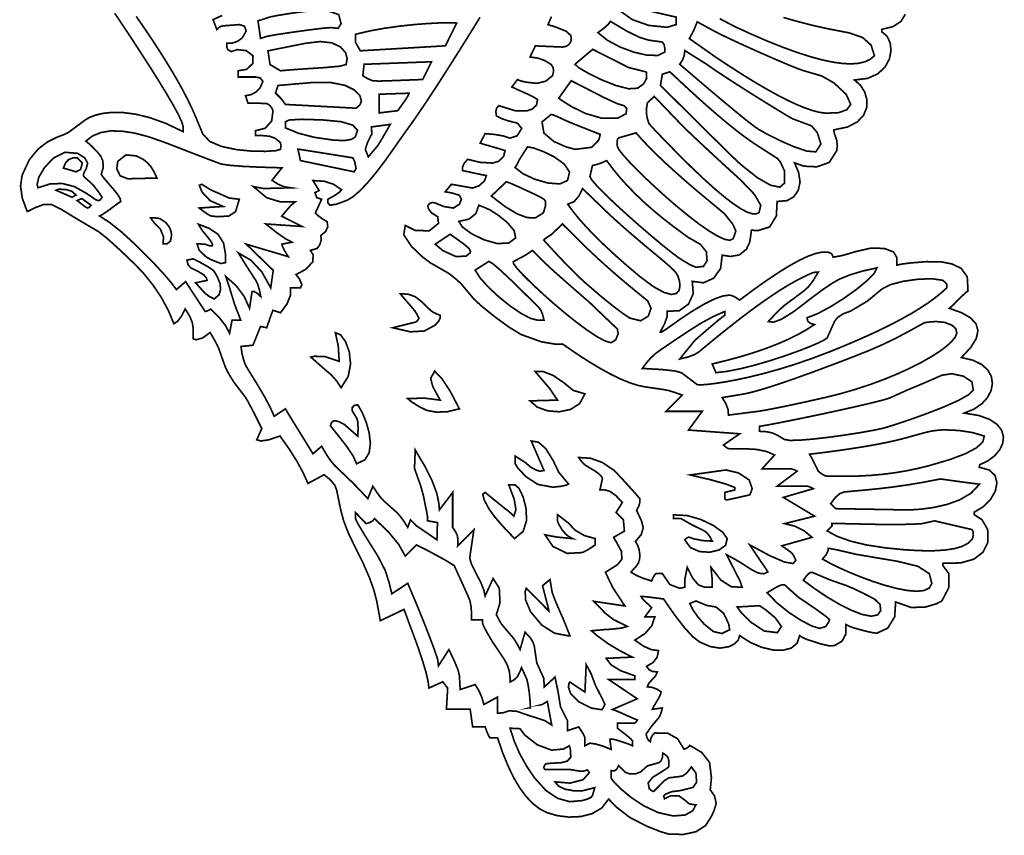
# Model space of a CAD drawing. Extents: x 20.14 to 24.92, y 13.53 to 20.28.
# Tile 1 of 2: x 20.14 to 24.08, y 13.53 to 16.8. Entities that reach past the tile are written whole.
import ezdxf

# ---------------------------------------------------------------- set-up
doc = ezdxf.new("R2010")
doc.units = 0
doc.header["$LTSCALE"] = 0.1
doc.layers.add('FOREGROUND', color=7, linetype='CONTINUOUS')

msp = doc.modelspace()

# ---------------------------------------------------------------- linework, layer by layer
at = {"layer": 'FOREGROUND', "linetype": 'CONTINUOUS', "const_width": 0.006737}
for points in [[(22.769, 16.808), (22.769, 16.778), (22.73363, 16.767185), (22.65937, 16.774815), (22.594, 16.798), (22.547, 16.831), (22.498999, 16.864), (22.518999, 16.893999), (22.540963, 16.889925), (22.558703, 16.885407), (22.572, 16.88), (22.622, 16.852), (22.674, 16.83)], [(21.104, 16.723), (21.094, 16.792999), (21.144453, 16.809217), (21.17541, 16.815172), (21.236903, 16.824904), (21.306057, 16.833988), (21.36, 16.837999), (21.41737, 16.818111), (21.426963, 16.781555), (21.415, 16.763), (21.385999, 16.766), (21.354659, 16.763543), (21.293964, 16.75599), (21.223534, 16.746207), (21.16299, 16.737061), (21.131952, 16.731419)], [(21.89, 16.784), (21.845, 16.693), (21.504, 16.673), (21.484, 16.708), (21.484, 16.739), (21.542664, 16.752823), (21.603681, 16.763806), (21.664592, 16.772222), (21.722935, 16.778341), (21.776249, 16.782436), (21.822074, 16.784777), (21.857948, 16.785638), (21.88141, 16.785288)], [(22.724, 16.668), (22.697273, 16.654541), (22.653185, 16.655333), (22.599375, 16.667625), (22.543481, 16.688666), (22.493143, 16.715708), (22.456, 16.746), (22.480296, 16.763666), (22.497037, 16.778666), (22.506, 16.791), (22.571629, 16.752), (22.62237, 16.727), (22.658, 16.715999), (22.714, 16.708), (22.721481, 16.69763), (22.724518, 16.679037)], [(22.854, 16.789), (22.921999, 16.752), (22.954195, 16.735572), (22.999562, 16.713953), (23.053273, 16.689263), (23.1105, 16.663625), (23.166414, 16.639158), (23.216187, 16.617984), (23.254992, 16.602224), (23.278, 16.594), (23.353, 16.572), (23.40174, 16.544222), (23.450926, 16.498444), (23.469, 16.458), (23.453296, 16.436704), (23.420037, 16.424963), (23.369, 16.423), (23.345494, 16.426124), (23.318608, 16.432768), (23.288331, 16.442934), (23.254656, 16.45662), (23.217572, 16.473826), (23.177072, 16.494553), (23.133145, 16.518801), (23.085784, 16.54657), (23.034979, 16.577859), (22.98072, 16.612669), (22.923, 16.650999), (22.822434, 16.721935), (22.838991, 16.752289)], [(21.425, 16.688), (21.44459, 16.665839), (21.451069, 16.642788), (21.447, 16.618), (21.42052, 16.611101), (21.36023, 16.60565), (21.287151, 16.600973), (21.222302, 16.596392), (21.184, 16.593), (21.141999, 16.618), (21.134, 16.673), (21.284, 16.703), (21.343, 16.71), (21.39, 16.705)], [(22.65, 16.588), (22.65137, 16.562703), (22.639629, 16.540963), (22.615, 16.523), (22.579046, 16.520805), (22.527703, 16.534111), (22.47075, 16.55675), (22.417963, 16.582555), (22.37912, 16.605361), (22.364, 16.619), (22.434999, 16.678854), (22.579, 16.606)], [(22.804, 16.674), (22.89, 16.62), (22.930336, 16.592051), (22.98075, 16.558781), (23.036601, 16.522933), (23.09325, 16.48725), (23.146055, 16.454472), (23.190375, 16.427343), (23.22157, 16.408605), (23.235, 16.401), (23.312, 16.372), (23.334851, 16.345259), (23.349481, 16.299407), (23.328999, 16.268), (23.292991, 16.27112), (23.240616, 16.28888), (23.183344, 16.31408), (23.132648, 16.33952), (23.1, 16.358), (23.084248, 16.368969), (23.061734, 16.386125), (23.032447, 16.409469), (22.996375, 16.439), (22.953506, 16.474719), (22.903828, 16.516625), (22.84733, 16.564719), (22.784, 16.619), (22.795407, 16.63637), (22.801926, 16.65463)], [(21.514, 16.573), (21.518999, 16.619), (21.789, 16.629), (21.754, 16.558), (21.624, 16.553), (21.57692, 16.551598), (21.551646, 16.553409), (21.533121, 16.561457)], [(22.744, 16.589), (22.803, 16.534), (22.850109, 16.490691), (22.894687, 16.450781), (22.936734, 16.414293), (22.97625, 16.38125), (23.013234, 16.351675), (23.047687, 16.325593), (23.079609, 16.303027), (23.109, 16.284), (23.175999, 16.241), (23.187421, 16.226601), (23.203731, 16.191092), (23.204, 16.143), (23.185227, 16.126558), (23.14773, 16.134246), (23.094867, 16.164561), (23.029999, 16.216), (23.010093, 16.234156), (22.97425, 16.269), (22.922281, 16.320343), (22.854, 16.388), (22.706538, 16.534292), (22.714, 16.579)], [(21.164, 16.504), (21.173999, 16.534), (21.306673, 16.545451), (21.385268, 16.545883), (21.442595, 16.534494), (21.480793, 16.515548), (21.502, 16.493308), (21.508356, 16.472038), (21.502, 16.456), (21.494259, 16.44863), (21.488741, 16.44437), (21.485, 16.443), (21.204, 16.458), (21.186999, 16.481)], [(22.535, 16.403), (22.469848, 16.40316), (22.406424, 16.4218), (22.351976, 16.44836), (22.313752, 16.47228), (22.299, 16.483), (22.349, 16.553), (22.401999, 16.526), (22.480963, 16.485296), (22.533703, 16.461037), (22.56, 16.453), (22.571482, 16.442451), (22.568741, 16.420791)], [(21.699, 16.503), (21.697629, 16.498296), (21.69337, 16.490037), (21.686, 16.478), (21.654, 16.433), (21.579, 16.424), (21.579, 16.499)], [(22.797, 16.37), (22.822092, 16.345745), (22.852407, 16.316963), (22.888, 16.283625), (22.928926, 16.245704), (22.97524, 16.203171), (23.027, 16.156), (23.083333, 16.097593), (23.108333, 16.054074), (23.102, 16.025), (23.090373, 16.019025), (23.074039, 16.019644), (23.053004, 16.026859), (23.027271, 16.040669), (22.996846, 16.061074), (22.961732, 16.088074), (22.921935, 16.121669), (22.877459, 16.161859), (22.828308, 16.208645), (22.774487, 16.262025), (22.716, 16.322), (22.685926, 16.353333), (22.667407, 16.373333), (22.66, 16.382), (22.652, 16.409037), (22.65, 16.436296), (22.654, 16.464), (22.681703, 16.49014)], [(22.465, 16.338), (22.460185, 16.316222), (22.431814, 16.286444), (22.364999, 16.278), (22.329312, 16.287453), (22.27975, 16.309375), (22.239562, 16.343109), (22.232, 16.388), (22.268999, 16.418), (22.275925, 16.416259), (22.294407, 16.40874), (22.324, 16.395), (22.343666, 16.386259), (22.374666, 16.373741), (22.417, 16.357)], [(21.204, 16.363999), (21.204, 16.389), (21.220592, 16.395926), (21.270074, 16.398407), (21.352, 16.395999), (21.426625, 16.38889), (21.4735, 16.375125), (21.492625, 16.354797), (21.484, 16.328), (21.467666, 16.31774), (21.438666, 16.313259), (21.396999, 16.315), (21.320963, 16.325926), (21.256703, 16.342407)], [(21.624, 16.378), (21.59, 16.318999), (21.574, 16.293), (21.536, 16.248), (21.524, 16.278), (21.533, 16.306), (21.546945, 16.334564), (21.54975, 16.336827), (21.549, 16.368)], [(20.767, 15.716), (20.746128, 15.743712), (20.718344, 15.776416), (20.683696, 15.814064), (20.642232, 15.856608), (20.594, 15.904), (20.545, 15.948629), (20.5, 15.98437), (20.459, 16.010999), (20.471333, 16.017296), (20.490333, 16.030037), (20.516, 16.049), (20.525259, 16.055963), (20.53474, 16.062704), (20.544, 16.069), (20.541333, 16.081074), (20.531333, 16.097592), (20.513999, 16.119), (20.490824, 16.145859), (20.472213, 16.167938), (20.46554, 16.178486), (20.473363, 16.202366), (20.472609, 16.230228), (20.464162, 16.250162), (20.451757, 16.265324), (20.436, 16.282), (20.42837, 16.289963), (20.417629, 16.299704), (20.404, 16.311), (20.431003, 16.331819), (20.464023, 16.345431), (20.503078, 16.351854), (20.548186, 16.351105), (20.599364, 16.343201), (20.65663, 16.32816), (20.72, 16.306), (20.815234, 16.269062), (20.884875, 16.24225), (20.928828, 16.225562), (20.947, 16.219), (20.980047, 16.214125), (21.031375, 16.21), (21.101266, 16.206625), (21.19, 16.204), (21.15, 16.154), (21.176333, 16.137333), (21.201333, 16.127333), (21.225, 16.124), (21.116, 16.120999), (21.075, 16.129), (21.128807, 16.084104), (21.183496, 16.067679), (21.24397, 16.068117), (21.226175, 16.053976), (21.203507, 16.027617), (21.189045, 16.010142), (21.27, 15.969), (21.125, 15.979), (21.170666, 15.942963), (21.205666, 15.918704), (21.23, 15.906), (21.19, 15.898), (21.192037, 15.889037), (21.200296, 15.872296), (21.215, 15.848), (21.047, 15.898), (21.154999, 15.793), (21.145, 15.723), (21.109296, 15.786629), (21.066037, 15.83337), (21.015, 15.863), (21.028666, 15.841037), (21.039666, 15.823296), (21.048, 15.81), (21.084999, 15.753), (21.092629, 15.737259), (21.09937, 15.71574), (21.105, 15.688), (21.09037, 15.701407), (21.078629, 15.707926), (21.07, 15.708), (21.06, 15.641), (21.038037, 15.689259), (21.006296, 15.73174), (20.965, 15.767999), (20.972333, 15.745963), (20.978333, 15.727704), (20.983, 15.713), (20.999999, 15.657), (21.025, 15.593), (20.99, 15.593), (20.98, 15.541), (20.963666, 15.571704), (20.938666, 15.603963), (20.905, 15.638), (20.895259, 15.632741), (20.88774, 15.629259), (20.882, 15.628), (20.874704, 15.639666), (20.856963, 15.666666), (20.829, 15.709), (20.820741, 15.722), (20.812259, 15.735), (20.804, 15.748)], [(22.609, 16.344), (22.632953, 16.316763), (22.660562, 16.287547), (22.691828, 16.256338), (22.72675, 16.223125), (22.765328, 16.187896), (22.807562, 16.15064), (22.853453, 16.111346), (22.903, 16.07), (22.93637, 16.042333), (22.956629, 16.025333), (22.964, 16.018999), (22.995631, 15.979183), (23.008818, 15.9507), (22.997999, 15.92), (22.984906, 15.91349), (22.963241, 15.917583), (22.934394, 15.930855), (22.899756, 15.951887), (22.860716, 15.979258), (22.818664, 16.011547), (22.77499, 16.047333), (22.731084, 16.085195), (22.688336, 16.123711), (22.648135, 16.161462), (22.611873, 16.197027), (22.580938, 16.228984), (22.556721, 16.255912), (22.540612, 16.276391), (22.534, 16.289), (22.532629, 16.306296), (22.53437, 16.318037), (22.539, 16.324)], [(20.212, 16.124), (20.209, 16.138), (20.215576, 16.166352), (20.238808, 16.205696), (20.274952, 16.243264), (20.320264, 16.266288), (20.371, 16.261999), (20.400037, 16.243666), (20.411296, 16.222667), (20.404999, 16.199), (20.396889, 16.185), (20.394111, 16.175), (20.396, 16.169), (20.424, 16.144), (20.437666, 16.129629), (20.452666, 16.11037), (20.469, 16.086), (20.462296, 16.075629), (20.454037, 16.07237), (20.444, 16.075999), (20.406, 16.102), (20.35839, 16.12864), (20.310125, 16.141125), (20.261297, 16.139547)], [(20.689, 16.163), (20.677048, 16.18866), (20.664704, 16.208797), (20.649798, 16.225185), (20.634886, 16.237569), (20.605088, 16.252037), (20.564986, 16.25563), (20.532, 16.229999), (20.527983, 16.200015), (20.541803, 16.171823), (20.572486, 16.15999), (20.605, 16.161)], [(21.473999, 16.244), (21.481518, 16.22837), (21.486814, 16.200963), (21.479, 16.188), (21.263999, 16.233), (21.254, 16.279), (21.321, 16.268462)], [(22.174, 16.288), (22.196893, 16.283764), (22.236815, 16.269444), (22.282125, 16.247125), (22.321185, 16.218889), (22.342356, 16.186819), (22.334, 16.152999), (22.303424, 16.139592), (22.256192, 16.142936), (22.203248, 16.158184), (22.155536, 16.180488), (22.124, 16.205), (22.131703, 16.217), (22.136963, 16.227), (22.14, 16.235)], [(20.314, 16.203), (20.365, 16.188), (20.383185, 16.19763), (20.389815, 16.223037), (20.37, 16.244), (20.352031, 16.2437), (20.33441, 16.236588), (20.323567, 16.225351)], [(22.879, 15.809), (22.848253, 15.80537), (22.823404, 15.816629), (22.798999, 15.831), (22.779965, 15.843087), (22.749764, 15.865813), (22.711116, 15.896873), (22.666738, 15.933966), (22.619349, 15.974786), (22.571667, 16.017031), (22.52641, 16.058397), (22.486296, 16.096581), (22.454045, 16.129278), (22.432373, 16.154185), (22.424, 16.169), (22.433999, 16.213), (22.453666, 16.217963), (22.472666, 16.224704), (22.490999, 16.233), (22.516169, 16.199346), (22.543671, 16.16589), (22.573494, 16.132646), (22.605625, 16.099625), (22.640053, 16.066838), (22.676765, 16.034297), (22.715752, 16.002014), (22.757, 15.97), (22.818, 15.925), (22.866675, 15.897297), (22.89063, 15.867381), (22.893432, 15.83144)], [(21.004, 16.028), (21.019, 16.078), (20.978, 16.083), (20.958814, 16.091778), (20.923852, 16.107222), (20.904, 16.116), (20.869, 16.138), (20.858529, 16.133969), (20.869918, 16.106351), (20.902119, 16.072357), (20.954086, 16.049201), (20.858135, 16.042909), (20.867864, 16.035454), (20.88773, 16.021008), (20.90375, 16.01145), (20.932548, 16.008087), (20.976666, 16.010726)], [(22.089, 16.148), (22.107444, 16.14137), (22.147222, 16.123629), (22.209, 16.095), (22.227666, 16.085296), (22.239666, 16.078037), (22.245, 16.073), (22.246629, 16.05374), (22.23737, 16.023592), (22.205, 16.003), (22.172156, 16.004515), (22.132, 16.019625), (22.084344, 16.048422), (22.029, 16.091)], [(20.349, 16.086), (20.285, 16.114), (20.295, 16.118), (20.324037, 16.11737), (20.347963, 16.10963), (20.365, 16.095)], [(22.471, 16.047), (22.495926, 16.022838), (22.52674, 15.99437), (22.5635, 15.961625), (22.606259, 15.924629), (22.655074, 15.883412), (22.709999, 15.838), (22.740007, 15.812101), (22.758681, 15.794646), (22.766999, 15.786), (22.776169, 15.770904), (22.78267, 15.75153), (22.784938, 15.731137), (22.781408, 15.712987), (22.770514, 15.70034), (22.750691, 15.696457), (22.720375, 15.704599), (22.677999, 15.728026), (22.622, 15.77), (22.57222, 15.812234), (22.52639, 15.852687), (22.484521, 15.891359), (22.446625, 15.92825), (22.412713, 15.963359), (22.382797, 15.996687), (22.356888, 16.028234), (22.335, 16.058), (22.360193, 16.06827), (22.379933, 16.091153), (22.394459, 16.120756)], [(20.369, 16.073), (20.388, 16.081), (20.425, 16.054), (20.417444, 16.045472), (20.410555, 16.042944), (20.401, 16.048)], [(21.979, 16.054), (22.004, 16.043999), (22.022977, 16.035564), (22.056815, 16.013851), (22.093375, 15.98425), (22.120518, 15.952148), (22.126106, 15.922935), (22.098, 15.902), (22.050904, 15.900776), (21.997712, 15.916208), (21.948168, 15.940952), (21.912016, 15.967664), (21.899, 15.989), (21.940407, 15.998963), (21.966926, 16.020703)], [(20.713999, 15.899), (20.729, 15.899), (20.743145, 15.91036), (20.747169, 15.932378), (20.746453, 15.946958), (20.738533, 15.96688), (20.72409, 15.985172), (20.700837, 16.000439), (20.691232, 16.00239), (20.676856, 16.003313), (20.664, 16.003), (20.677483, 15.984156), (20.702299, 15.95933), (20.714994, 15.928082)], [(20.909, 15.891), (20.903333, 15.891037), (20.894333, 15.893296), (20.882, 15.898), (20.849963, 15.899407), (20.857703, 15.874593), (20.886999, 15.846), (20.909629, 15.834296), (20.94537, 15.82037), (20.964, 15.824), (20.964, 15.857), (20.955894, 15.902389), (20.933343, 15.938181), (20.898999, 15.961), (20.854999, 15.978), (20.861629, 15.966778), (20.86737, 15.957555), (20.872, 15.951), (20.895, 15.923), (20.907296, 15.906259), (20.912037, 15.895741)], [(22.313999, 15.979), (22.368, 15.925), (22.413344, 15.880602), (22.45628, 15.840259), (22.496658, 15.803752), (22.53433, 15.770858), (22.569148, 15.741357), (22.600965, 15.715028), (22.629631, 15.691649), (22.655, 15.671), (22.668979, 15.64127), (22.657675, 15.609363), (22.627035, 15.591024), (22.583, 15.601999), (22.557861, 15.619076), (22.518682, 15.64829), (22.466162, 15.690609), (22.401, 15.747), (22.36964, 15.776469), (22.332375, 15.814), (22.288922, 15.859781), (22.239, 15.914), (22.242333, 15.91837), (22.252333, 15.92563), (22.268999, 15.936)], [(21.864, 15.938), (21.918, 15.899), (21.940741, 15.879507), (21.945259, 15.869348), (21.944, 15.863), (21.927296, 15.849778), (21.88637, 15.848555), (21.835, 15.872), (21.804, 15.898)], [(22.194, 15.873), (22.248999, 15.818), (22.270562, 15.797734), (22.306749, 15.765375), (22.357562, 15.720828), (22.422999, 15.664), (22.478, 15.611), (22.534, 15.557999), (22.537074, 15.539074), (22.527259, 15.514592), (22.509, 15.503), (22.484806, 15.509891), (22.451699, 15.527629), (22.41189, 15.554062), (22.367592, 15.587037), (22.321016, 15.6244), (22.274375, 15.664), (22.229879, 15.703683), (22.18974, 15.741296), (22.156172, 15.774687), (22.131384, 15.801703), (22.11759, 15.820192), (22.117, 15.828), (22.164, 15.853)], [(20.938, 15.695), (20.943963, 15.717), (20.941703, 15.741), (20.930999, 15.767), (20.923962, 15.779296), (20.918703, 15.788037), (20.915, 15.793), (20.891333, 15.808704), (20.855666, 15.828629), (20.833999, 15.839), (20.809444, 15.834111), (20.813555, 15.815889), (20.825, 15.803), (20.857, 15.787), (20.875333, 15.775963), (20.886333, 15.764703), (20.89, 15.753), (20.844, 15.743), (20.88, 15.703), (20.897571, 15.689141), (20.918232, 15.678585)], [(22.24, 15.593), (22.215, 15.593), (22.185667, 15.600671), (22.146871, 15.621303), (22.102985, 15.651329), (22.058382, 15.687181), (22.017434, 15.725288), (21.984516, 15.762084), (21.964, 15.794), (22.019, 15.829), (22.034906, 15.819656), (22.0675, 15.79175), (22.116594, 15.745469), (22.182, 15.681), (22.221, 15.642), (22.22837, 15.631296), (22.234629, 15.615037)], [(22.964, 15.628), (22.964, 15.613), (22.940259, 15.594629), (22.90074, 15.56137), (22.844999, 15.512999), (22.784, 15.438), (22.816333, 15.445666), (22.841333, 15.454666), (22.859, 15.465), (22.921999, 15.517), (22.972107, 15.557449), (23.019671, 15.594781), (23.064681, 15.628972), (23.107125, 15.66), (23.14699, 15.68784), (23.184265, 15.712468), (23.218939, 15.733863), (23.251, 15.752), (23.290333, 15.771926), (23.316333, 15.783407), (23.328999, 15.786), (23.332259, 15.785777), (23.33574, 15.785555), (23.339, 15.786), (23.318666, 15.752333), (23.299666, 15.727333), (23.282, 15.711), (23.205, 15.654), (23.187, 15.638), (23.165, 15.616), (23.138999, 15.588), (23.159666, 15.585333), (23.191666, 15.597333), (23.235, 15.624), (23.249074, 15.633963), (23.269592, 15.649703), (23.296999, 15.671), (23.350592, 15.711333), (23.393074, 15.740333), (23.424, 15.758), (23.466, 15.775), (23.516, 15.79), (23.573999, 15.803), (23.564052, 15.782213), (23.535195, 15.752417), (23.492763, 15.71746), (23.442093, 15.681192), (23.388518, 15.64746), (23.337376, 15.620114), (23.294, 15.603), (23.296666, 15.59), (23.306666, 15.581), (23.324, 15.576), (23.291997, 15.555371), (23.256644, 15.535492), (23.217926, 15.51637), (23.175824, 15.498013), (23.130323, 15.48043), (23.081407, 15.463629), (23.029059, 15.447618), (22.973262, 15.432406), (22.914, 15.418), (22.929, 15.383), (22.975751, 15.388594), (23.029048, 15.399192), (23.086257, 15.413618), (23.144744, 15.430696), (23.201875, 15.44925), (23.255016, 15.468104), (23.301533, 15.486082), (23.338792, 15.502008), (23.364158, 15.514706), (23.374999, 15.523), (23.404, 15.588), (23.416629, 15.604666), (23.43837, 15.618666), (23.469, 15.63), (23.535999, 15.67), (23.595, 15.719), (23.62981, 15.736379), (23.682148, 15.749703), (23.741375, 15.75775), (23.796852, 15.759296), (23.83794, 15.75312), (23.854, 15.738), (23.854, 15.723), (23.832146, 15.703104), (23.807083, 15.682916), (23.778812, 15.662437), (23.747333, 15.641666), (23.712646, 15.620604), (23.67475, 15.59925), (23.633646, 15.577604), (23.589333, 15.555666), (23.541812, 15.533437), (23.491083, 15.510916), (23.437146, 15.488104), (23.38, 15.465), (23.308272, 15.437959), (23.239926, 15.414676), (23.175468, 15.394906), (23.115407, 15.378407), (23.060248, 15.364936), (23.0105, 15.35425), (22.966667, 15.346105), (22.929259, 15.340259), (22.898781, 15.336469), (22.87574, 15.33449), (22.860644, 15.334082), (22.854, 15.335), (22.792, 15.382), (22.767704, 15.389333), (22.714963, 15.395333), (22.633999, 15.4), (22.649703, 15.421296), (22.666962, 15.441037), (22.686, 15.459), (22.705666, 15.473296), (22.750666, 15.504037), (22.821, 15.551), (22.87074, 15.582296), (22.918259, 15.608037)], [(21.664, 15.698999), (21.723, 15.63), (21.728703, 15.620259), (21.733963, 15.61074), (21.739, 15.601), (21.73274, 15.591), (21.724259, 15.585), (21.714, 15.583), (21.634, 15.563), (21.704037, 15.546704), (21.760296, 15.549963), (21.803, 15.573), (21.816666, 15.587592), (21.823666, 15.601074), (21.824, 15.613), (21.806037, 15.620037), (21.792296, 15.627296), (21.782999, 15.634999), (21.749, 15.668), (21.724074, 15.68737), (21.695592, 15.697629)], [(22.953999, 15.283), (23.032, 15.296), (23.054048, 15.300228), (23.081184, 15.306904), (23.113396, 15.316016), (23.150672, 15.327552), (23.193, 15.3415), (23.240368, 15.357848), (23.292764, 15.376584), (23.350176, 15.397696), (23.412592, 15.421172), (23.48, 15.447), (23.539609, 15.470609), (23.595375, 15.494875), (23.647203, 15.519703), (23.694999, 15.544999), (23.764, 15.583), (23.778774, 15.585649), (23.810212, 15.587998), (23.844986, 15.584647), (23.874773, 15.573107), (23.890786, 15.558535), (23.893999, 15.541), (23.887868, 15.525778), (23.874048, 15.508366), (23.853081, 15.489154), (23.825506, 15.468534), (23.791863, 15.446895), (23.75269, 15.424628), (23.708528, 15.402124), (23.659916, 15.379773), (23.607395, 15.357967), (23.551502, 15.337096), (23.49278, 15.317551), (23.431765, 15.299722), (23.369, 15.284), (23.293328, 15.266991), (23.228296, 15.252926), (23.173875, 15.24175), (23.130037, 15.233407), (23.096754, 15.227842), (23.073999, 15.224999), (22.979, 15.213), (22.977407, 15.234925), (22.968926, 15.258407)], [(21.305432, 15.445444), (21.357, 15.4), (21.386037, 15.37537), (21.409296, 15.349629), (21.427, 15.323), (21.455435, 15.367907), (21.464815, 15.417592), (21.45975, 15.466), (21.444852, 15.507074), (21.424731, 15.534759), (21.404, 15.543), (21.415432, 15.490444), (21.419432, 15.428445), (21.360098, 15.447963), (21.320098, 15.448593)], [(21.824, 15.273), (21.76, 15.281), (21.694, 15.279), (21.707926, 15.267037), (21.73874, 15.247296), (21.769999, 15.232), (21.809296, 15.224667), (21.853036, 15.226666), (21.901, 15.237999), (21.864, 15.308703), (21.831, 15.358963), (21.801999, 15.389), (21.785814, 15.360555), (21.793852, 15.328111), (21.803, 15.311)], [(22.404, 15.298), (22.356999, 15.312), (22.319, 15.343), (22.276296, 15.372), (22.238037, 15.387), (22.203999, 15.388), (22.263, 15.319), (22.294, 15.273), (22.184, 15.269999), (22.212935, 15.24499), (22.254148, 15.229926), (22.30075, 15.22625), (22.345852, 15.235407), (22.382565, 15.258842)], [(23.96, 15.313), (23.941035, 15.294361), (23.901319, 15.272089), (23.847473, 15.247932), (23.786117, 15.223635), (23.723871, 15.200946), (23.667356, 15.181613), (23.623192, 15.167382), (23.598, 15.16), (23.558142, 15.151668), (23.505078, 15.142281), (23.444068, 15.132754), (23.380375, 15.124), (23.319259, 15.116933), (23.265984, 15.112469), (23.22581, 15.111519), (23.204, 15.115), (23.174, 15.133), (23.154963, 15.141333), (23.131704, 15.146333), (23.104, 15.147999), (23.104, 15.168), (23.132656, 15.172751), (23.174526, 15.180572), (23.226457, 15.190814), (23.285298, 15.202828), (23.347899, 15.215964), (23.411109, 15.229573), (23.471776, 15.243007), (23.52675, 15.255615), (23.572879, 15.266749), (23.607012, 15.275761), (23.625999, 15.281999), (23.694999, 15.313), (23.716161, 15.32188), (23.7631, 15.341427), (23.835, 15.373), (23.874492, 15.378525), (23.920232, 15.36894), (23.954607, 15.346385)], [(21.493999, 15.128), (21.439, 15.176), (21.417037, 15.187074), (21.401296, 15.190592), (21.392, 15.187), (21.388592, 15.181963), (21.386074, 15.176703), (21.384, 15.171), (21.393296, 15.15874), (21.403037, 15.146259), (21.413, 15.134), (21.450703, 15.085926), (21.475963, 15.047407), (21.489, 15.018), (21.521918, 15.033382), (21.539408, 15.062076), (21.544285, 15.099761), (21.539367, 15.142116), (21.527469, 15.184822), (21.511408, 15.223557), (21.493999, 15.254), (21.480074, 15.251741), (21.470592, 15.241926), (21.472, 15.229), (21.49, 15.2), (21.493703, 15.186), (21.494962, 15.162)], [(23.844, 15.154), (23.903037, 15.151296), (23.956296, 15.143037), (24.004, 15.129), (23.99848, 15.105584), (23.973519, 15.082072), (23.929119, 15.058368), (23.86528, 15.034376), (23.782, 15.01), (23.736758, 14.998857), (23.691043, 14.989428), (23.644874, 14.981714), (23.598268, 14.975714), (23.551242, 14.971428), (23.503813, 14.968857), (23.456, 14.968), (23.373999, 14.968), (23.36537, 14.970296), (23.353629, 14.977037), (23.339, 14.988), (23.323, 15.021), (23.318296, 15.030296), (23.312037, 15.042037), (23.304, 15.056), (23.367797, 15.063922), (23.427187, 15.071937), (23.482172, 15.080047), (23.53275, 15.08825), (23.578921, 15.096547), (23.620687, 15.104937), (23.658046, 15.113422), (23.691, 15.122), (23.767, 15.143), (23.791629, 15.148741), (23.81737, 15.152259)], [(22.24, 14.991), (22.223999, 14.988), (22.209815, 14.991963), (22.186518, 15.00437), (22.165, 15.023), (22.124, 15.049), (22.124, 15.019), (22.13564, 15.000219), (22.167625, 14.96625), (22.215547, 14.934906), (22.275, 14.924), (22.308, 14.927592), (22.329, 14.932074), (22.338, 14.937), (22.299, 14.984), (22.277, 15.03), (22.247296, 15.078037), (22.218037, 15.104296), (22.189, 15.109)], [(22.974, 14.872999), (23.064, 14.893), (23.065926, 14.895925), (23.069407, 14.904407), (23.073999, 14.918), (23.062111, 14.953), (23.018888, 14.981333), (22.969, 14.993), (22.826, 14.973), (22.911703, 14.952703), (22.970963, 14.935963), (23.004, 14.923), (23.004, 14.913), (22.964, 14.903), (22.964, 14.883), (22.965037, 14.876629), (22.968296, 14.87337)], [(23.389, 14.858), (23.407666, 14.883074), (23.425666, 14.898592), (23.443, 14.904999), (23.521, 14.912), (23.580078, 14.917828), (23.638875, 14.924875), (23.697484, 14.933234), (23.756, 14.943), (23.829, 14.957), (23.907, 14.946), (23.927, 14.943407), (23.953, 14.939926), (23.985, 14.936), (23.950869, 14.899699), (23.905175, 14.872985), (23.853253, 14.854423), (23.80044, 14.842577), (23.75207, 14.836014), (23.713478, 14.8333), (23.689999, 14.833), (23.409, 14.838)], [(22.099, 14.933), (22.120629, 14.875259), (22.12737, 14.833741), (22.119, 14.808), (22.105037, 14.821333), (22.093296, 14.831333), (22.084, 14.838), (22.004, 14.903), (21.994592, 14.895629), (22.000074, 14.87337), (22.02, 14.836), (22.042, 14.80563), (22.076, 14.76637), (22.121999, 14.718), (22.156592, 14.74712), (22.170074, 14.790629), (22.168, 14.83975), (22.155926, 14.885704), (22.139407, 14.919713), (22.124, 14.933)], [(21.630002, 14.496712), (21.619261, 14.542157), (21.603408, 14.591221), (21.574, 14.648), (21.524, 14.728), (21.494, 14.778), (21.484, 14.798), (21.484, 14.823), (21.526999, 14.778), (21.542926, 14.782963), (21.554407, 14.789704), (21.561, 14.798), (21.616666, 14.744666), (21.657666, 14.694666), (21.684, 14.648), (21.728807, 14.692493), (21.77045, 14.671995), (21.84169, 14.633165), (21.88, 14.61), (21.912, 14.54), (21.928926, 14.502074), (21.939407, 14.478592), (21.943, 14.47), (21.947666, 14.444703), (21.949666, 14.418963), (21.948999, 14.393), (21.993999, 14.393), (21.993999, 14.378), (21.998333, 14.366407), (22.011333, 14.341926), (22.033, 14.305), (22.08, 14.235), (22.093333, 14.21037), (22.101333, 14.184629), (22.104, 14.158), (22.104, 14.143), (22.121462, 14.152482), (22.134416, 14.166595), (22.143713, 14.184844), (22.15001, 14.201217), (22.171421, 14.153358), (22.17574, 14.134691), (22.180857, 14.101273), (22.184015, 14.068974), (22.185302, 14.046347), (22.185498, 14.040179), (22.184015, 14.040007), (22.231875, 14.052601), (22.253286, 14.065196), (22.270918, 13.970737), (22.244, 13.988), (22.168, 14.013), (22.130629, 14.025704), (22.10037, 14.027963), (22.077, 14.02), (22.054, 14.018), (22.054, 14.083), (21.999, 14.053), (21.991259, 14.080407), (21.97974, 14.106926), (21.964, 14.133), (21.903999, 14.113), (21.901, 14.169), (21.895666, 14.190629), (21.881666, 14.22537), (21.858999, 14.273), (21.817, 14.208), (21.813999, 14.232999), (21.810669, 14.244123), (21.800677, 14.272725), (21.784021, 14.317648), (21.760698, 14.377738), (21.730706, 14.451839), (21.694042, 14.538796)], [(22.294, 14.814), (22.294, 14.789), (22.299037, 14.775666), (22.311629, 14.754333), (22.328, 14.735), (22.336333, 14.72837), (22.345333, 14.722629), (22.355, 14.718), (22.291999, 14.724), (22.244, 14.733), (22.275777, 14.68637), (22.332889, 14.658629), (22.394, 14.661999), (22.413444, 14.672037), (22.434889, 14.685629), (22.445, 14.693), (22.445, 14.718), (22.401, 14.730333), (22.365, 14.751333), (22.336999, 14.781)], [(22.759, 14.813), (22.759, 14.798), (22.789, 14.798), (22.835, 14.772), (22.884, 14.748), (22.894, 14.740074), (22.904, 14.726592), (22.914, 14.708), (22.874, 14.71), (22.857, 14.714), (22.84, 14.717), (22.824, 14.723), (22.818592, 14.723296), (22.812074, 14.720037), (22.804, 14.713), (22.826523, 14.682051), (22.862518, 14.666074), (22.903625, 14.663375), (22.941481, 14.672259), (22.967726, 14.691032), (22.974, 14.718), (22.956631, 14.743048), (22.919055, 14.770304), (22.868663, 14.794536), (22.812848, 14.810512)], [(23.393999, 14.769), (23.393999, 14.779), (23.619, 14.774), (23.685, 14.775), (23.75, 14.777), (23.804999, 14.789), (23.955, 14.754), (23.959259, 14.745926), (23.960407, 14.73074), (23.956, 14.716), (23.940388, 14.700017), (23.916796, 14.687328), (23.885212, 14.677943), (23.845625, 14.671875), (23.798021, 14.669135), (23.74239, 14.669734), (23.67872, 14.673685), (23.607, 14.681), (23.53164, 14.692609), (23.467625, 14.707875), (23.415047, 14.726703), (23.373999, 14.749)], [(23.379, 14.679), (23.409, 14.674), (23.491, 14.655), (23.504703, 14.652704), (23.531963, 14.647963), (23.572999, 14.641), (23.656, 14.627), (23.738, 14.607037), (23.784, 14.577296), (23.794, 14.538), (23.783911, 14.519876), (23.762875, 14.509842), (23.732734, 14.506906), (23.695333, 14.510074), (23.652515, 14.518353), (23.606125, 14.53075), (23.558005, 14.546272), (23.51, 14.563926), (23.463953, 14.582719), (23.421708, 14.601657), (23.385109, 14.619749), (23.356, 14.636), (23.369963, 14.652926), (23.377703, 14.667407)], [(22.344, 14.328), (22.313999, 14.403), (22.301814, 14.42974), (22.283185, 14.474259), (22.273, 14.501), (22.264, 14.554), (22.234, 14.529), (22.259, 14.433), (22.259, 14.428), (22.169, 14.519), (22.164518, 14.505518), (22.166481, 14.471148), (22.186, 14.425), (22.231, 14.371407), (22.282, 14.338926), (22.339, 14.328)], [(23.314, 14.583), (23.387, 14.552), (23.448, 14.531), (23.480072, 14.51788), (23.518589, 14.499204), (23.564, 14.475999), (23.586366, 14.454208), (23.58924, 14.429669), (23.577, 14.412), (23.551243, 14.406918), (23.515176, 14.413846), (23.471623, 14.430565), (23.423406, 14.454857), (23.373348, 14.484505), (23.324272, 14.517292), (23.279, 14.551), (23.293629, 14.570629), (23.30537, 14.58137)], [(23.384, 14.393), (23.380415, 14.382368), (23.367941, 14.365224), (23.344, 14.358), (23.312944, 14.367784), (23.269792, 14.390192), (23.221168, 14.422008), (23.173696, 14.460016), (23.134, 14.501), (23.170718, 14.522966), (23.193043, 14.533274), (23.204231, 14.532538), (23.258, 14.484), (23.328, 14.436407), (23.37, 14.405926)], [(22.984, 14.353), (22.953333, 14.337592), (22.919333, 14.345074), (22.882, 14.375), (22.855629, 14.405407), (22.83637, 14.432926), (22.824, 14.458), (22.849, 14.468), (22.892, 14.45), (22.929, 14.444), (22.959926, 14.418185), (22.97974, 14.376815)], [(23.104, 14.449), (23.126906, 14.433672), (23.16575, 14.401375), (23.191468, 14.36589), (23.175, 14.341), (23.122, 14.347672), (23.06975, 14.382375), (23.029875, 14.42214), (23.014, 14.444)], [(22.475, 14.073), (22.445999, 14.13), (22.43, 14.173), (22.425, 14.18337), (22.418, 14.196629), (22.409, 14.213), (22.404, 14.103), (22.344, 14.143), (22.339444, 14.137481), (22.338222, 14.121518), (22.347, 14.096), (22.380781, 14.062844), (22.4305, 14.0385), (22.472718, 14.032156), (22.484, 14.053)], [(22.104, 13.958), (22.144, 13.956), (22.16255, 13.930982), (22.213129, 13.891498), (22.270129, 13.870132), (22.317448, 13.874509), (22.341651, 13.887417), (22.346491, 13.869669), (22.34695, 13.840874), (22.332056, 13.825704), (22.307767, 13.81965), (22.271938, 13.818), (22.246828, 13.815317), (22.239, 13.803), (22.240296, 13.797296), (22.242037, 13.794037), (22.244, 13.793), (22.313999, 13.793), (22.344878, 13.79222), (22.377925, 13.786782), (22.395195, 13.785288), (22.414259, 13.790607), (22.421882, 13.780159), (22.396402, 13.751462), (22.344, 13.738), (22.284, 13.743), (22.298086, 13.726066), (22.323608, 13.713786), (22.362102, 13.70661), (22.39167, 13.706704), (22.443302, 13.719612), (22.433999, 13.688), (22.429629, 13.681703), (22.41637, 13.674963), (22.394, 13.668), (22.343187, 13.663515), (22.29425, 13.677125), (22.247187, 13.708922), (22.202, 13.759), (22.169953, 13.806265), (22.142875, 13.855125), (22.120859, 13.905672)], [(22.722999, 13.675), (22.746407, 13.686727), (22.779855, 13.687452), (22.80718, 13.667488), (22.820516, 13.655847), (22.836738, 13.651925), (22.849, 13.651), (22.835537, 13.626953), (22.805964, 13.610294), (22.758502, 13.606247), (22.697867, 13.619641), (22.639594, 13.647146), (22.587626, 13.681748), (22.545908, 13.716434), (22.518384, 13.744189), (22.509, 13.758), (22.509, 13.788), (22.521666, 13.786963), (22.531666, 13.793703), (22.539, 13.808), (22.565, 13.782), (22.583462, 13.774764), (22.608023, 13.775429), (22.627, 13.783), (22.654864, 13.807242), (22.701, 13.82), (22.709333, 13.827407), (22.714333, 13.839926), (22.716, 13.858), (22.727963, 13.85063), (22.735703, 13.84237), (22.739, 13.833), (22.740541, 13.819582), (22.740547, 13.807045), (22.738088, 13.800961), (22.701972, 13.777406), (22.676053, 13.761893), (22.657252, 13.738513), (22.662, 13.715), (22.670926, 13.707777), (22.677407, 13.704555), (22.681, 13.706), (22.699, 13.724), (22.720531, 13.746626), (22.740458, 13.759314), (22.775775, 13.763274), (22.795811, 13.766563), (22.812046, 13.778575), (22.830734, 13.802531), (22.848708, 13.778312), (22.851411, 13.741282), (22.837015, 13.720877), (22.788337, 13.708315), (22.750193, 13.703313), (22.726696, 13.693426), (22.719245, 13.686331)]]:
    msp.add_lwpolyline(points, close=True, dxfattribs=at)
for points in [[(20.519789, 16.823596), (20.537981, 16.796523), (20.562812, 16.759234), (20.592518, 16.714185), (20.625335, 16.66383), (20.6595, 16.610625), (20.693247, 16.557023), (20.724814, 16.505481), (20.752437, 16.458453), (20.774352, 16.418393), (20.788794, 16.387757), (20.794, 16.369), (20.794, 16.349), (20.724359, 16.382085), (20.660875, 16.404939), (20.603703, 16.418963), (20.553001, 16.425554), (20.508924, 16.426112), (20.471629, 16.422037), (20.441273, 16.414727), (20.418011, 16.405581), (20.402, 16.395999), (20.333, 16.345), (20.315047, 16.336766), (20.286129, 16.325716), (20.250657, 16.307932), (20.213039, 16.279496), (20.177684, 16.236491), (20.149, 16.175), (20.142433, 16.13157), (20.149272, 16.082729), (20.169, 16.029), (20.176827, 16.031705), (20.186876, 16.037078), (20.2, 16.043999), (20.233815, 16.056615), (20.266951, 16.056569), (20.302999, 16.039), (20.384216, 15.989648), (20.454, 15.949), (20.488437, 15.921953), (20.5435, 15.872125), (20.598562, 15.819484), (20.633, 15.784), (20.672765, 15.734672), (20.706625, 15.684125), (20.734671, 15.632265), (20.756999, 15.579), (20.772, 15.589), (20.787, 15.609), (20.801999, 15.639), (20.819629, 15.61037), (20.83037, 15.584629), (20.833999, 15.562), (20.833999, 15.519), (20.845629, 15.514815), (20.87237, 15.522185), (20.902, 15.544), (20.917296, 15.518037), (20.929037, 15.496296), (20.937, 15.479), (20.962, 15.408), (20.97, 15.390741), (20.982, 15.369259), (20.998, 15.344), (21.043, 15.285), (21.054333, 15.266333), (21.076333, 15.224333), (21.109, 15.159), (21.088999, 15.114), (21.105999, 15.109), (21.137, 15.114), (21.182, 15.129), (21.219328, 15.076531), (21.250375, 15.02725), (21.275234, 14.981343), (21.294, 14.939), (21.359, 14.974), (21.384629, 14.95263), (21.40137, 14.93237), (21.408999, 14.913), (21.425, 14.835), (21.43663, 14.790666), (21.45537, 14.741666), (21.481, 14.688), (21.514593, 14.620687), (21.5405, 14.56125), (21.558906, 14.509687), (21.57, 14.466), (21.583999, 14.389), (21.679, 14.434), (21.68874, 14.408), (21.698259, 14.382), (21.708, 14.356), (21.732472, 14.28988), (21.751856, 14.23312), (21.766104, 14.18572), (21.775168, 14.14768), (21.779, 14.119), (21.834, 14.143999), (21.854, 14.119), (21.849, 14.034), (21.944, 14.034), (21.954, 13.964), (22.004, 13.964), (22.010963, 13.943666), (22.017703, 13.928666), (22.024, 13.919), (22.054, 13.919), (22.074441, 13.859517), (22.096031, 13.806328), (22.118793, 13.759443), (22.14275, 13.718875), (22.167926, 13.684635), (22.194344, 13.656734), (22.222027, 13.635185), (22.251, 13.62), (22.292217, 13.60768), (22.339074, 13.601778), (22.387375, 13.603875), (22.432925, 13.615555), (22.471532, 13.638402), (22.498999, 13.674), (22.498999, 13.674), (22.529243, 13.642363), (22.583691, 13.600539), (22.649137, 13.566555), (22.707075, 13.543384), (22.739, 13.534), (22.799247, 13.532148), (22.849297, 13.543351), (22.887153, 13.567547), (22.910818, 13.604677), (22.921051, 13.626847), (22.930089, 13.65624), (22.92338, 13.686331), (22.906107, 13.711455), (22.910818, 13.760134), (22.903262, 13.821011), (22.871651, 13.861324), (22.824, 13.889), (22.81737, 13.882), (22.809629, 13.877), (22.801, 13.874), (22.775111, 13.915963), (22.735889, 13.937704), (22.684, 13.939), (22.674, 13.929037), (22.668, 13.917296), (22.665999, 13.904), (22.658703, 13.909333), (22.652963, 13.919333), (22.649, 13.934), (22.658074, 13.947666), (22.665592, 13.958666), (22.672, 13.967), (22.699, 13.999), (22.704666, 14.008703), (22.709666, 14.021963), (22.714, 14.039), (22.674, 14.034), (22.677074, 14.040741), (22.680592, 14.047259), (22.684999, 14.054), (22.699, 14.07763), (22.707, 14.09437), (22.709, 14.104), (22.691407, 14.114963), (22.672926, 14.121704), (22.654, 14.124), (22.657296, 14.13274), (22.661037, 14.139259), (22.664999, 14.143999), (22.682, 14.162), (22.686, 14.167037), (22.69, 14.174296), (22.694, 14.184), (22.675074, 14.185259), (22.660592, 14.192741), (22.651, 14.206), (22.677444, 14.221666), (22.693222, 14.242666), (22.699, 14.269), (22.669926, 14.273), (22.638407, 14.287), (22.604, 14.311), (22.645407, 14.338), (22.671926, 14.369), (22.684, 14.404), (22.644, 14.404), (22.671, 14.441), (22.666666, 14.446), (22.661666, 14.451), (22.656, 14.456), (22.642333, 14.468666), (22.633333, 14.478666), (22.629, 14.486), (22.640333, 14.485629), (22.670333, 14.48237), (22.719, 14.475999), (22.764, 14.411156), (22.803, 14.36075), (22.836, 14.324969), (22.863, 14.304), (22.905407, 14.285296), (22.944926, 14.279037), (22.982, 14.285), (23.004, 14.296407), (23.018, 14.310926), (23.024, 14.329), (23.067207, 14.301554), (23.112513, 14.282207), (23.156874, 14.271589), (23.197247, 14.270329), (23.230589, 14.279058), (23.253854, 14.298405), (23.264, 14.329), (23.274296, 14.322629), (23.285037, 14.31737), (23.296, 14.313), (23.346666, 14.296333), (23.382666, 14.288333), (23.404, 14.289), (23.434333, 14.307037), (23.449333, 14.335296), (23.449, 14.374), (23.461333, 14.367629), (23.474333, 14.36237), (23.488, 14.358), (23.530296, 14.34663), (23.559037, 14.34037), (23.573999, 14.339), (23.617222, 14.358963), (23.645111, 14.404703), (23.649, 14.463999), (23.711375, 14.441703), (23.76925, 14.443875), (23.81325, 14.457109), (23.834, 14.468), (23.86174, 14.520777), (23.861925, 14.578222), (23.839, 14.609), (23.838333, 14.612926), (23.838333, 14.616407), (23.839, 14.619), (23.90875, 14.620469), (23.962, 14.63525), (23.99875, 14.663156), (24.019, 14.704), (24.017629, 14.754741), (23.994703, 14.793926), (23.964, 14.814), (23.964, 14.824), (24.000845, 14.845988), (24.029539, 14.875253), (24.048175, 14.908175), (24.054845, 14.941131), (24.047644, 14.970501), (24.024664, 14.992664), (23.984, 15.004), (23.986, 15.014), (24.01904, 15.029705), (24.04608, 15.05012), (24.0661, 15.073895), (24.07808, 15.09968), (24.081, 15.126125), (24.07384, 15.15188), (24.05558, 15.175595), (24.0252, 15.19592), (23.98168, 15.211505), (23.924, 15.221), (23.962881, 15.236816), (23.994033, 15.258064), (24.017018, 15.283243), (24.031398, 15.310854), (24.036736, 15.339394), (24.032594, 15.367365), (24.018534, 15.393266), (23.994119, 15.415595), (23.958911, 15.432853), (23.912472, 15.443539), (23.949986, 15.48397), (23.971959, 15.51977), (23.978829, 15.551274), (23.971031, 15.578816), (23.949003, 15.602728), (23.91318, 15.623345), (23.864, 15.641), (23.872963, 15.648333), (23.881703, 15.656333), (23.89, 15.665), (23.912926, 15.688037), (23.929407, 15.703296), (23.939, 15.711), (23.935922, 15.767317), (23.911435, 15.801094), (23.874159, 15.81882), (23.832715, 15.826985), (23.77299, 15.827944), (23.710331, 15.822868), (23.679, 15.819), (23.654, 15.814), (23.654, 15.844), (23.640656, 15.866661), (23.604167, 15.880835), (23.549847, 15.882308), (23.483013, 15.866863), (23.461713, 15.859847), (23.431355, 15.851605), (23.399, 15.846), (23.392666, 15.859629), (23.377666, 15.86637), (23.354, 15.866), (23.3285, 15.860662), (23.2985, 15.849922), (23.264, 15.833814), (23.225, 15.812375), (23.1815, 15.785639), (23.1335, 15.75364), (23.081, 15.716416), (23.024, 15.674), (23.008296, 15.684296), (22.995037, 15.691037), (22.984, 15.694), (22.956861, 15.690458), (22.922889, 15.678333), (22.88275, 15.658375), (22.837111, 15.631333), (22.786638, 15.597958), (22.732, 15.559), (22.721405, 15.551864), (22.709463, 15.545093), (22.706, 15.546), (22.723926, 15.581074), (22.733407, 15.608592), (22.733999, 15.629), (22.782109, 15.631297), (22.818875, 15.657875), (22.838203, 15.700015), (22.834, 15.749), (22.879328, 15.743187), (22.919875, 15.76175), (22.947484, 15.800187), (22.953999, 15.854), (22.986837, 15.848811), (23.02303, 15.85489), (23.051259, 15.878084), (23.064837, 15.907838), (23.071162, 15.954216), (23.096459, 15.952108), (23.144081, 15.966972), (23.170989, 16.010974), (23.174, 16.069), (23.214074, 16.072545), (23.241038, 16.088091), (23.259, 16.114), (23.266018, 16.147828), (23.260009, 16.186136), (23.244, 16.224), (23.281234, 16.210562), (23.333375, 16.208), (23.383078, 16.225687), (23.413, 16.273), (23.41537, 16.294259), (23.412629, 16.31574), (23.405, 16.337), (23.40374, 16.341259), (23.402259, 16.347741), (23.401, 16.356), (23.456287, 16.367629), (23.495672, 16.388093), (23.520689, 16.414886), (23.532875, 16.4455), (23.533763, 16.477426), (23.52489, 16.508156), (23.507791, 16.535183), (23.483999, 16.556), (23.537371, 16.562652), (23.577968, 16.581094), (23.606519, 16.607925), (23.62375, 16.63975), (23.630386, 16.673168), (23.627156, 16.704781), (23.614785, 16.731191), (23.593999, 16.749), (23.593333, 16.752703), (23.593333, 16.755963), (23.593999, 16.759), (23.638876, 16.770092), (23.670295, 16.790951), (23.687939, 16.819448)], [(20.950473, 16.814648), (20.914, 16.798), (20.929, 16.758), (20.93637, 16.765666), (20.944629, 16.770666), (20.954, 16.772999), (21.019, 16.778), (21.039816, 16.771645), (21.046531, 16.752223), (21.031, 16.725), (21.012703, 16.711296), (20.991963, 16.704037), (20.969, 16.703), (20.968333, 16.687333), (20.974333, 16.676333), (20.987, 16.67), (21.011111, 16.677814), (21.046555, 16.673852), (21.074, 16.653), (21.072666, 16.621889), (21.048666, 16.598778), (21.014, 16.593), (21.014, 16.568), (21.084, 16.568), (21.103444, 16.56413), (21.113648, 16.550483), (21.102, 16.524), (21.085629, 16.507741), (21.06637, 16.497259), (21.044, 16.493), (21.054, 16.463), (21.093, 16.463), (21.102629, 16.462703), (21.11537, 16.461963), (21.131, 16.461), (21.141407, 16.45374), (21.148925, 16.444259), (21.153999, 16.433), (21.14874, 16.391592), (21.122592, 16.362407), (21.084, 16.353), (21.084, 16.333), (21.114, 16.333), (21.139666, 16.33063), (21.160666, 16.32337), (21.177, 16.311), (21.183703, 16.304666), (21.185963, 16.293666), (21.184, 16.278), (21.165775, 16.272772), (21.12453, 16.269976), (21.068836, 16.270941), (21.007265, 16.276997), (20.948387, 16.289472), (20.900775, 16.309696), (20.873, 16.338999), (20.843, 16.411), (20.828723, 16.443341), (20.812304, 16.477368), (20.793761, 16.513087), (20.773112, 16.550504), (20.750375, 16.589625), (20.725568, 16.630456), (20.698709, 16.673003), (20.669816, 16.717272), (20.638907, 16.763269), (20.606, 16.811)], [(22.269686, 16.810059), (22.255999, 16.778), (22.267703, 16.774259), (22.278963, 16.770741), (22.29, 16.767), (22.328407, 16.751666), (22.347925, 16.733666), (22.349, 16.713), (22.341037, 16.699407), (22.329296, 16.690926), (22.313999, 16.688), (22.205411, 16.692686), (22.184, 16.648), (22.214259, 16.644), (22.24274, 16.634), (22.268999, 16.618), (22.27674, 16.605222), (22.278259, 16.590444), (22.274, 16.573), (22.247037, 16.55137), (22.212296, 16.542629), (22.17, 16.547), (22.152, 16.550963), (22.14, 16.554703), (22.133999, 16.558), (22.111, 16.528), (22.12274, 16.522741), (22.134259, 16.517259), (22.146, 16.512), (22.17674, 16.498296), (22.199259, 16.487037), (22.214, 16.478), (22.210074, 16.455666), (22.192592, 16.439333), (22.174, 16.433), (22.124, 16.433), (22.059, 16.453), (22.050407, 16.443741), (22.046926, 16.430259), (22.048999, 16.413), (22.067703, 16.402333), (22.095963, 16.392333), (22.133999, 16.383), (22.150666, 16.361222), (22.131999, 16.332111), (22.104, 16.323), (22.07674, 16.331666), (22.043259, 16.337666), (22.004, 16.341), (21.984, 16.303), (21.995, 16.299296), (22.005999, 16.296037), (22.016999, 16.293), (22.051703, 16.282926), (22.073963, 16.276407), (22.084, 16.273), (22.077926, 16.249148), (22.05874, 16.230185), (22.034, 16.223), (21.984, 16.226), (21.934, 16.238), (21.92037, 16.222333), (21.913629, 16.207333), (21.914, 16.193), (21.957963, 16.18337), (21.989703, 16.176629), (22.009, 16.173), (22.001629, 16.151592), (21.97937, 16.131741), (21.954, 16.123), (21.869, 16.138), (21.844, 16.108), (21.873203, 16.102852), (21.90085, 16.093703), (21.909, 16.078), (21.901713, 16.058935), (21.877231, 16.042724), (21.839176, 16.048717), (21.804, 16.063), (21.792948, 16.065317), (21.782807, 16.061714), (21.773999, 16.053), (21.776879, 16.039859), (21.789315, 16.023385), (21.813999, 16.008), (21.817259, 15.981516), (21.780013, 15.951455), (21.724, 15.953), (21.684, 15.973), (21.677984, 15.935359), (21.709374, 15.888625), (21.753328, 15.846578), (21.785, 15.823), (21.853, 15.784), (21.867926, 15.773666), (21.886407, 15.758666), (21.908, 15.739), (21.959, 15.678), (21.989515, 15.649906), (22.041875, 15.60775), (22.100046, 15.565219), (22.148, 15.536), (22.228814, 15.506815), (22.289851, 15.496518), (22.313999, 15.498), (22.367435, 15.46116), (22.417484, 15.428656), (22.464134, 15.400512), (22.507375, 15.37675), (22.547193, 15.357394), (22.583578, 15.342468), (22.616517, 15.331996), (22.645999, 15.326), (22.721, 15.314999), (22.74037, 15.311074), (22.764629, 15.303592), (22.794, 15.293), (22.729, 15.228), (22.874, 15.228), (22.818999, 15.153), (23.024, 15.138), (22.959, 15.093), (22.96837, 15.084666), (22.976629, 15.079667), (22.984, 15.078), (23.046, 15.078), (23.09237, 15.075296), (23.131629, 15.067037), (23.163999, 15.053), (23.114, 14.998), (23.224, 14.998), (23.233333, 14.996963), (23.243333, 14.993703), (23.254, 14.988), (23.174, 14.928), (23.294, 14.928), (23.300037, 14.926963), (23.308296, 14.923704), (23.319, 14.918), (23.199, 14.883), (23.324, 14.808), (23.204, 14.778), (23.244963, 14.767963), (23.281703, 14.749704), (23.314, 14.723), (23.193, 14.689), (23.227, 14.665), (23.234703, 14.657741), (23.241963, 14.646259), (23.249, 14.631), (23.237953, 14.618047), (23.203375, 14.624125), (23.145359, 14.64914), (23.064, 14.693), (23.137, 14.584999), (23.121333, 14.577037), (23.100333, 14.579296), (23.073999, 14.592), (23.024, 14.624), (23.010296, 14.631963), (22.993037, 14.641704), (22.972, 14.653), (23.015, 14.568), (23.021259, 14.557), (23.02774, 14.542), (23.034, 14.523), (22.990259, 14.525074), (22.94874, 14.551592), (22.908999, 14.603), (22.914, 14.552999), (22.914, 14.523), (22.884, 14.523), (22.859407, 14.531963), (22.835926, 14.558703), (22.814, 14.603), (22.804, 14.552999), (22.804, 14.523), (22.784222, 14.518593), (22.744444, 14.533741), (22.714, 14.578), (22.688999, 14.578), (22.683666, 14.572666), (22.677666, 14.562666), (22.671, 14.548), (22.638629, 14.558407), (22.61137, 14.569926), (22.588999, 14.583), (22.591, 14.586666), (22.597, 14.593666), (22.607, 14.604), (22.617407, 14.618259), (22.622926, 14.634741), (22.624, 14.653), (22.620666, 14.67563), (22.614666, 14.69337), (22.606, 14.706), (22.62937, 14.733704), (22.637629, 14.760963), (22.631, 14.788), (22.62137, 14.808926), (22.614629, 14.823407), (22.611, 14.831), (22.619703, 14.84763), (22.623963, 14.86337), (22.624, 14.878), (22.598852, 14.907074), (22.551481, 14.959259), (22.521, 14.991), (22.474407, 15.022704), (22.426926, 15.039963), (22.379, 15.043), (22.388666, 15.029407), (22.397666, 15.018926), (22.406, 15.012), (22.444, 14.989), (22.460666, 14.976963), (22.470666, 14.966703), (22.474, 14.958), (22.464, 14.913), (22.484, 14.913), (22.503703, 14.907593), (22.526963, 14.891074), (22.554, 14.863), (22.529, 14.823), (22.55774, 14.793963), (22.562259, 14.748037), (22.518999, 14.723), (22.522037, 14.717037), (22.525296, 14.711296), (22.529, 14.706), (22.550296, 14.666333), (22.552037, 14.635333), (22.534, 14.613), (22.486, 14.583), (22.515224, 14.52219), (22.564, 14.448), (22.438453, 14.46668), (22.470342, 14.434791), (22.486608, 14.418009), (22.518821, 14.393028), (22.574, 14.366), (22.55041, 14.359151), (22.50841, 14.354812), (22.482153, 14.353296), (22.430186, 14.348572), (22.454, 14.328), (22.496296, 14.297296), (22.543037, 14.269037), (22.594, 14.243), (22.489, 14.238), (22.509037, 14.211629), (22.547296, 14.18837), (22.604, 14.168), (22.604, 14.153), (22.498999, 14.153), (22.614, 14.076), (22.514, 14.033), (22.527592, 14.028407), (22.550074, 14.018926), (22.581, 14.005), (22.592, 14.000037), (22.603, 13.995296), (22.614, 13.991), (22.610333, 13.984074), (22.605333, 13.979592), (22.599, 13.978), (22.534, 13.978), (22.534, 13.958), (22.567333, 13.93237), (22.587333, 13.915629), (22.594, 13.908), (22.594, 13.888), (22.586963, 13.89137), (22.569703, 13.897629), (22.542, 13.907), (22.522592, 13.912555), (22.510074, 13.914777), (22.504, 13.912999), (22.509, 13.873), (22.475629, 13.88637), (22.44737, 13.894629), (22.424, 13.898), (22.404, 13.888), (22.404, 13.918), (22.401296, 13.927), (22.393037, 13.942), (22.379, 13.963), (22.334, 13.948), (22.334, 13.988), (22.306, 14.044), (22.296, 14.106), (22.284, 14.163), (22.241, 14.123), (22.239, 14.158), (22.210999, 14.22), (22.201, 14.287), (22.195407, 14.303963), (22.182926, 14.322703), (22.164, 14.343), (22.144, 14.273), (22.13337, 14.293704), (22.123629, 14.309963), (22.114999, 14.322), (22.078, 14.365), (22.068926, 14.376555), (22.059407, 14.392778), (22.048999, 14.413), (22.063629, 14.460592), (22.060703, 14.51974), (22.036, 14.558), (22.004, 14.488), (21.998629, 14.512296), (21.98637, 14.543037), (21.967, 14.58), (21.95037, 14.61337), (21.942629, 14.637629), (21.944, 14.653), (21.959, 14.753), (21.894, 14.688), (21.895296, 14.710704), (21.893037, 14.728963), (21.887, 14.743), (21.874, 14.763), (21.874, 14.903), (21.821, 14.833), (21.819, 14.858), (21.810203, 14.900172), (21.791375, 14.950125), (21.762609, 15.007765), (21.724, 15.073), (21.721, 14.999), (21.745589, 14.930399), (21.75738, 14.887173), (21.765402, 14.84619), (21.769407, 14.827905), (21.773877, 14.803051), (21.772721, 14.789469), (21.812975, 14.78215), (21.811, 14.713), (21.76619, 14.743774), (21.727164, 14.770354), (21.705021, 14.793128), (21.694, 14.763), (21.678, 14.788037), (21.664, 14.807296), (21.651999, 14.821), (21.596999, 14.87), (21.584296, 14.883926), (21.570037, 14.903407), (21.554, 14.928), (21.534, 14.878), (21.508333, 14.905333), (21.487333, 14.927333), (21.471, 14.944), (21.402, 15.01), (21.386037, 15.028667), (21.368296, 15.054666), (21.349, 15.088), (21.314, 15.058), (21.303667, 15.074963), (21.278666, 15.115703), (21.238999, 15.18), (21.227037, 15.199259), (21.215296, 15.21874), (21.204, 15.237999), (21.159, 15.208), (21.142926, 15.244), (21.118407, 15.29), (21.084999, 15.346), (21.062592, 15.382037), (21.049074, 15.404296), (21.044, 15.413), (21.035333, 15.437333), (21.029333, 15.462333), (21.026, 15.488), (21.074, 15.493), (21.104, 15.568), (21.129, 15.563), (21.132259, 15.573407), (21.137741, 15.588926), (21.145, 15.61), (21.148, 15.617963), (21.151, 15.625703), (21.153999, 15.633), (21.184, 15.623), (21.21037, 15.658703), (21.223629, 15.691963), (21.224, 15.723), (21.263999, 15.723), (21.269777, 15.735407), (21.259555, 15.759592), (21.246, 15.775999), (21.285666, 15.79737), (21.313333, 15.826963), (21.315, 15.855), (21.304, 15.873), (21.331, 15.881), (21.342, 15.896704), (21.347, 15.913963), (21.346, 15.933), (21.364926, 15.948592), (21.373407, 15.967074), (21.371, 15.988), (21.351703, 15.99974), (21.335963, 16.011259), (21.324, 16.023), (21.349, 16.078), (21.329074, 16.084629), (21.322259, 16.10437), (21.339, 16.113), (21.314, 16.152999), (21.358703, 16.150296), (21.396963, 16.138037), (21.429, 16.116), (21.419407, 16.105704), (21.400926, 16.092963), (21.374, 16.078), (21.374, 16.063), (21.382407, 16.054296), (21.407926, 16.058037), (21.451, 16.074), (21.474333, 16.088), (21.501333, 16.111), (21.532, 16.143), (21.566333, 16.184), (21.604333, 16.234), (21.646, 16.293), (21.658926, 16.311703), (21.673407, 16.331963), (21.689, 16.354), (21.703666, 16.374214), (21.719666, 16.396858), (21.737, 16.421936), (21.755666, 16.449451), (21.775666, 16.479407), (21.797, 16.511808), (21.819666, 16.546656), (21.843666, 16.583956), (21.868999, 16.623712), (21.895666, 16.665926), (21.923666, 16.710602), (21.952999, 16.757744), (21.983666, 16.807355)], [(23.199148, 16.806494), (23.261875, 16.788859), (23.324601, 16.772888), (23.384, 16.76), (23.462, 16.745), (23.516666, 16.726259), (23.550666, 16.695741), (23.564, 16.653), (23.54752, 16.639166), (23.526583, 16.629162), (23.501187, 16.622984), (23.471333, 16.62063), (23.437021, 16.622094), (23.39825, 16.627375), (23.355021, 16.636468), (23.307333, 16.64937), (23.255187, 16.666078), (23.198583, 16.686588), (23.137521, 16.710896), (23.072, 16.739), (23.000562, 16.772), (22.94375, 16.802)]]:
    msp.add_lwpolyline(points, dxfattribs=at)

doc.saveas('drawing.dxf')
